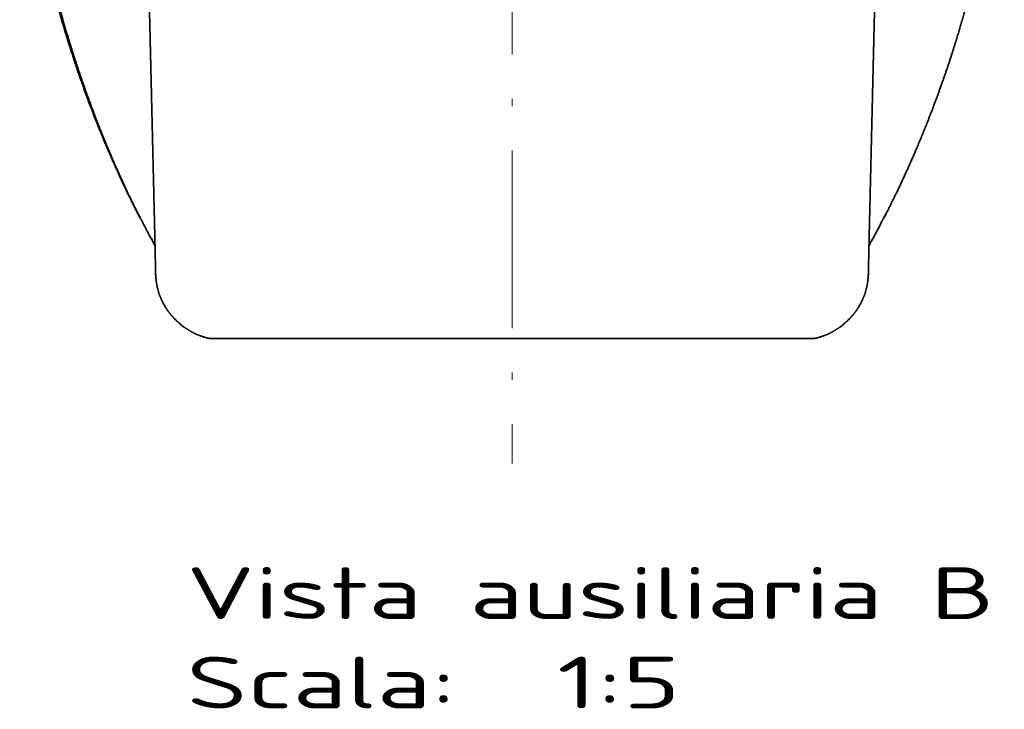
# Model space of a CAD drawing. Extents: x 34 to 379, y 43 to 279.
# Tile 5 of 7: x 308 to 374, y 165 to 212. Entities that reach past the tile are written whole.
import ezdxf
from ezdxf.enums import TextEntityAlignment as Align

# ---------------------------------------------------------------- set-up
doc = ezdxf.new("R2010")
doc.units = 0
doc.linetypes.add('DASHDOT', pattern=[18.5, 12, -3, 0.5, -3])
doc.layers.get('0').update_dxf_attribs({"lineweight": 13})
doc.styles.get("Standard").update_dxf_attribs({"font": 'isocp.shx'})

# ---------------------------------------------------------------- blocks, each defined once
blk = doc.blocks.new('BLOCK68')
at = {"color": 7, "lineweight": 13}
for s, p, p2 in [('Vista ausiliaria B', (-110, -374.28), (163.24, -374.28)), ('Scala:', (-110, -404.52), (-18.92, -404.52)), ('  1:5', (-18.92, -404.52), (56.98, -404.52))]:
    blk.add_text(s, height=17.5, dxfattribs=at).set_placement(p, p2, align=Align.FIT)
blk = doc.blocks.new('BLOCK69')
at = {"color": 7, "lineweight": 35}
for p, q in [((-120.8, -244.94), (-124.89, -65.88)), ((120.8, -244.94), (124.89, -65.88)), ((0, -279.45), (-102.12, -279.45)), ((0, -279.45), (102.12, -279.45))]:
    blk.add_line(p, q, dxfattribs=at)
at = {"color": 7, "lineweight": 35, "ltscale": 0.258643}
for p, q in [((-120.56, -255.29), (-120.8, -244.94)), ((120.56, -255.29), (120.8, -244.94))]:
    blk.add_line(p, q, dxfattribs=at)
at = {"color": 7, "lineweight": 35}
for centre, radius, start, end in [((-143.51, -99.87), 302.86, 331.631, 333.0519), ((92.57, -127.69), 244.82, 208.772, 209.3901), ((-95.51, -126.09), 248.16, 330.6209, 331.1794)]:
    blk.add_arc(centre, radius, start, end, dxfattribs=at)
for points, degree, knots in [([(-166.44, -68.31), (-166.43, -69.49), (-166.4, -71.82), (-166.34, -75.25), (-166.26, -78.21), (-166.19, -80.5), (-166.11, -82.95), (-165.99, -86.01), (-165.79, -90.02), (-165.61, -93.11), (-165.42, -96.06), (-165.19, -99.23), (-164.81, -103.84), (-164.46, -107.41), (-164.07, -111.14), (-163.6, -115.3), (-162.99, -120.03), (-162.32, -124.78), (-161.49, -130.23), (-160.63, -135.19), (-159.23, -142.73), (-158.18, -147.89), (-156.14, -156.85), (-153.86, -166.01), (-150.98, -176.05), (-148.13, -185.05), (-146.08, -191.14), (-143.35, -198.73), (-140.72, -205.63), (-137.75, -212.93), (-135.12, -219.06), (-132.66, -224.53), (-130.68, -228.75), (-129.08, -232.05), (-127.9, -234.44), (-125.18, -239.81), (-126.3, -237.55), (-126.51, -237.03)], 3, [0, 0, 0, 0, 3.55144, 6.974759, 10.297951, 12.436193, 13.859323, 17.629563, 21.633139, 25.917049, 26.908155, 30.501608, 35.432825, 40.785262, 41.275598, 46.696033, 53.332078, 55.587144, 61.090925, 69.851682, 70.701551, 84.083436, 85.654105, 98.267041, 112.411508, 116.968502, 126.576844, 131.695972, 141.15778, 148.74272, 155.313504, 161.209221, 166.625442, 169.578, 171.652902, 176.340041, 177.669123, 177.669123, 177.669123, 177.669123]), ([(-123.14, -243.46), (-127.3, -235.73), (-131.17, -227.88), (-134.75, -219.91), (-139.31, -208.88), (-143.44, -197.67), (-144.51, -194.67), (-147.66, -185.57), (-150.53, -176.36), (-152.32, -170.17), (-156.28, -155.35), (-159.47, -140.34), (-161.07, -131.58), (-163.28, -117.05), (-164.8, -102.42), (-165.3, -96.64), (-165.91, -87.54), (-166.26, -78.43), (-166.35, -75.11), (-166.41, -71.79), (-166.43, -68.47)], 5, [0, 0, 0, 0, 0, 0, 60.327895, 60.327895, 60.327895, 82.450682, 82.450682, 82.450682, 126.836041, 126.836041, 126.836041, 188.259255, 188.259255, 188.259255, 228.25722, 228.25722, 228.25722, 251.147288, 251.147288, 251.147288, 251.147288, 251.147288, 251.147288]), ([(166.44, -68.31), (166.43, -68.6), (166.43, -69.19), (166.42, -70.07), (166.41, -70.96), (166.4, -71.84), (166.38, -72.72), (166.37, -73.57), (166.35, -74.42), (166.33, -75.29), (166.31, -76.13), (166.29, -76.96), (166.27, -77.78), (166.25, -78.5), (166.24, -79.13), (166.22, -79.67), (166.2, -80.21), (166.18, -80.8), (166.16, -81.45), (166.14, -82.23), (166.1, -83.08), (166.07, -84.02), (166.03, -84.97), (165.99, -85.93), (165.94, -86.91), (165.9, -87.9), (165.85, -88.91), (165.79, -89.93), (165.73, -90.98), (165.67, -92.04), (165.61, -93.12), (165.54, -94.17), (165.48, -95.16), (165.41, -96.08), (165.35, -96.98), (165.28, -97.87), (165.22, -98.67), (165.17, -99.37), (165.12, -99.97), (165.07, -100.58), (165.02, -101.19), (164.97, -101.81), (164.92, -102.43), (164.86, -103.05), (164.81, -103.69), (164.75, -104.34), (164.69, -104.99), (164.63, -105.65), (164.56, -106.32), (164.5, -106.98), (164.43, -107.65), (164.36, -108.33), (164.3, -108.95), (164.23, -109.56), (164.17, -110.17), (164.1, -110.83), (164.03, -111.5), (163.95, -112.17), (163.88, -112.84), (163.8, -113.52), (163.72, -114.2), (163.63, -114.92), (163.54, -115.68), (163.44, -116.49), (163.34, -117.31), (163.23, -118.13), (163.12, -118.95), (163.01, -119.78), (162.9, -120.62), (162.77, -121.55), (162.63, -122.58), (162.46, -123.78), (162.27, -125.05), (162.07, -126.4), (161.86, -127.76), (161.66, -129.02), (161.47, -130.18), (161.3, -131.24), (161.12, -132.31), (160.94, -133.39), (160.75, -134.48), (160.55, -135.58), (160.35, -136.68), (160.17, -137.68), (160, -138.58), (159.85, -139.38), (159.7, -140.17), (159.55, -140.98), (159.39, -141.78), (159.23, -142.59), (159.07, -143.41), (158.91, -144.23), (158.74, -145.05), (158.57, -145.88), (158.39, -146.71), (158.22, -147.54), (158.04, -148.37), (157.86, -149.21), (157.68, -150.05), (157.49, -150.89), (157.26, -151.93), (156.97, -153.2), (156.62, -154.71), (156.26, -156.24), (155.89, -157.77), (155.51, -159.32), (155.12, -160.86), (154.72, -162.41), (154.32, -163.95), (153.97, -165.27), (153.68, -166.36), (153.45, -167.22), (153.22, -168.07), (152.98, -168.93), (152.74, -169.78), (152.5, -170.64), (152.26, -171.49), (152.02, -172.34), (151.77, -173.19), (151.53, -174.04), (151.28, -174.89), (151.03, -175.73), (150.77, -176.58), (150.52, -177.42), (150.26, -178.26), (149.98, -179.19), (149.66, -180.21), (149.31, -181.32), (148.96, -182.42), (148.6, -183.54), (148.23, -184.67), (147.86, -185.82), (147.48, -186.95), (147.1, -188.09), (146.72, -189.21), (146.33, -190.33), (145.95, -191.44), (145.55, -192.59), (145.13, -193.77), (144.69, -194.99), (144.25, -196.2), (143.82, -197.38), (143.39, -198.54), (142.97, -199.67), (142.55, -200.79), (142.13, -201.9), (141.71, -203), (141.29, -204.09), (140.87, -205.16), (140.47, -206.18), (140.09, -207.13), (139.73, -208.03), (139.38, -208.91), (139.02, -209.79), (138.66, -210.67), (138.31, -211.53), (137.95, -212.4), (137.6, -213.22), (137.27, -214.02), (136.94, -214.79), (136.62, -215.55), (136.3, -216.31), (135.97, -217.06), (135.65, -217.81), (135.33, -218.55), (135.01, -219.27), (134.7, -219.97), (134.4, -220.65), (134.1, -221.33), (133.79, -222), (133.49, -222.67), (133.19, -223.34), (132.89, -224), (132.59, -224.65), (132.3, -225.28), (132.01, -225.91), (131.72, -226.52), (131.43, -227.14), (131.15, -227.75), (130.86, -228.35), (130.57, -228.96), (130.27, -229.58), (129.96, -230.23), (129.64, -230.89), (129.32, -231.55), (128.95, -232.3), (128.54, -233.14), (128.14, -233.94), (127.81, -234.61), (127.54, -235.14), (127.28, -235.66), (127.01, -236.19), (126.75, -236.7), (126.47, -237.24), (126.24, -237.69), (125.72, -238.7), (126.2, -237.78), (126.46, -237.12)], 3, [0, 0, 0, 0, 0.872474, 1.761578, 2.635793, 3.544327, 4.411604, 5.25797, 6.112758, 6.966183, 7.84091, 8.659551, 9.456012, 10.289291, 10.818567, 11.361957, 11.897564, 12.43268, 13.141627, 13.849705, 14.768951, 15.702646, 16.661298, 17.618687, 18.600274, 19.596604, 20.602637, 21.620999, 22.675732, 23.742374, 24.81625, 25.903471, 26.90469, 27.790354, 28.687214, 29.587249, 30.486424, 31.086572, 31.686371, 32.298714, 32.91069, 33.53346, 34.155843, 34.785801, 35.41538, 36.072898, 36.730021, 37.394456, 38.058467, 38.731286, 39.403679, 40.084871, 40.765645, 41.272225, 41.932801, 42.599414, 43.272216, 43.944571, 44.62395, 45.302882, 45.988274, 46.673233, 47.480956, 48.296649, 49.118794, 49.946422, 50.781141, 51.615204, 52.456467, 53.305187, 54.4371, 55.583907, 56.932874, 58.296886, 59.671579, 61.057714, 62.125481, 63.202947, 64.289125, 65.385347, 66.490552, 67.603473, 68.722932, 69.848705, 70.6569, 71.465449, 72.278029, 73.094796, 73.916204, 74.742522, 75.57409, 76.411011, 77.252988, 78.096923, 78.943772, 79.793296, 80.645548, 81.500509, 82.358157, 83.218411, 84.081231, 85.564564, 87.132652, 88.707762, 90.289053, 91.876055, 93.467904, 95.064064, 96.663547, 98.265451, 99.152812, 100.040505, 100.928293, 101.816029, 102.703543, 103.5907, 104.477355, 105.363353, 106.248549, 107.132789, 108.01595, 108.89789, 109.778477, 110.657563, 111.535021, 112.410647, 113.577311, 114.740239, 115.899251, 117.053796, 118.263855, 119.468532, 120.667951, 121.861845, 123.050096, 124.232322, 125.408386, 126.576474, 127.883588, 129.17795, 130.462596, 131.736797, 132.950994, 134.156641, 135.353996, 136.5421, 137.720363, 138.887629, 140.044463, 141.190776, 142.160092, 143.121775, 144.078102, 145.028144, 145.972344, 146.909916, 147.841429, 148.766231, 149.604995, 150.438086, 151.266255, 152.089268, 152.904933, 153.720388, 154.529279, 155.332732, 156.084173, 156.830077, 157.570337, 158.310406, 159.043507, 159.776413, 160.504119, 161.225944, 161.916385, 162.601174, 163.28086, 163.960368, 164.633433, 165.306252, 165.973205, 166.639935, 167.382437, 168.118799, 168.848693, 169.578242, 170.627466, 171.665307, 172.263269, 172.855136, 173.443031, 174.03067, 174.613883, 175.196859, 175.773919, 176.350767, 177.587271, 177.587271, 177.587271, 177.587271]), ([(-121.96, -245.64), (-121.95, -245.67), (-121.95, -245.71), (-121.88, -245.89), (-122.14, -245.37), (-122.31, -245.09), (-122.69, -244.34), (-122.97, -243.82), (-123.12, -243.5)], 3, [0, 0, 0, 0, 0.084318, 0.141368, 0.46735, 0.886486, 1.615888, 2.716963, 2.716963, 2.716963, 2.716963]), ([(121.91, -245.72), (121.92, -245.73), (121.92, -245.75), (121.91, -245.9), (122.13, -245.35), (122.3, -245.12), (122.62, -244.48), (122.84, -244.04), (122.97, -243.77)], 3, [0, 0, 0, 0, 0.038438, 0.062125, 0.399767, 0.814834, 1.420838, 2.330653, 2.330653, 2.330653, 2.330653]), ([(-120.56, -255.29), (-120.54, -256.52), (-120.51, -257.75), (-120.43, -258.99), (-120.09, -261.78), (-119.32, -264.52), (-118.73, -266.01), (-117.48, -268.51), (-115.84, -270.79), (-115.09, -271.72), (-113.14, -273.83), (-110.9, -275.64), (-109.51, -276.58), (-107.22, -277.84), (-104.8, -278.75), (-103.92, -279.03), (-103.02, -279.27), (-102.12, -279.45)], 5, [0, 0, 0, 0, 0, 0, 8.973481, 8.973481, 8.973481, 20.269939, 20.269939, 20.269939, 28.585735, 28.585735, 28.585735, 40.234388, 40.234388, 40.234388, 46.812173, 46.812173, 46.812173, 46.812173, 46.812173, 46.812173]), ([(120.56, -255.29), (120.54, -256.52), (120.51, -257.75), (120.43, -258.99), (120.09, -261.78), (119.32, -264.52), (118.73, -266.01), (117.48, -268.51), (115.84, -270.79), (115.09, -271.72), (113.14, -273.83), (110.9, -275.64), (109.51, -276.58), (107.22, -277.84), (104.8, -278.75), (103.92, -279.03), (103.02, -279.27), (102.12, -279.45)], 5, [0, 0, 0, 0, 0, 0, 8.973481, 8.973481, 8.973481, 20.269939, 20.269939, 20.269939, 28.585735, 28.585735, 28.585735, 40.234388, 40.234388, 40.234388, 46.812173, 46.812173, 46.812173, 46.812173, 46.812173, 46.812173])]:
    blk.add_open_spline(points, degree=degree, knots=knots, dxfattribs=at)
at = {"color": 7, "lineweight": 13}
blk.add_open_spline([(-143.67, -196.97), (-144.15, -195.66), (-144.63, -194.34), (-145.11, -193.01), (-146.57, -188.86), (-147.99, -184.62), (-148.92, -181.74), (-150.35, -177.18), (-151.7, -172.56), (-152.18, -170.92), (-152.97, -168.08), (-153.74, -165.24), (-154.06, -164.05), (-154.68, -161.66), (-155.28, -159.27), (-155.58, -158.07), (-156.4, -154.7), (-157.17, -151.35), (-157.64, -149.21), (-158.5, -145.19), (-159.29, -141.23), (-159.65, -139.39), (-160.15, -136.69), (-160.62, -134.03), (-160.77, -133.17), (-161.06, -131.48), (-161.34, -129.8), (-161.47, -128.97), (-161.8, -126.92), (-162.1, -124.89), (-162.28, -123.69), (-162.62, -121.29), (-162.94, -118.92), (-163.09, -117.75), (-163.39, -115.39), (-163.66, -113.08), (-163.79, -111.92), (-164.05, -109.56), (-164.29, -107.24), (-164.4, -106.05), (-164.51, -104.88), (-164.62, -103.72)], degree=5, knots=[0, 0, 0, 0, 0, 0, 19.413617, 19.413617, 19.413617, 59.955821, 59.955821, 59.955821, 82.335508, 82.335508, 82.335508, 98.382211, 98.382211, 98.382211, 114.610313, 114.610313, 114.610313, 144.033832, 144.033832, 144.033832, 169.994763, 169.994763, 169.994763, 182.428061, 182.428061, 182.428061, 194.651003, 194.651003, 194.651003, 212.92694, 212.92694, 212.92694, 231.323688, 231.323688, 231.323688, 249.996303, 249.996303, 249.996303, 269.761798, 269.761798, 269.761798, 269.761798, 269.761798, 269.761798], dxfattribs=at)

msp = doc.modelspace()

# ---------------------------------------------------------------- linework, layer by layer
at = {"color": 7, "linetype": 'DASHDOT', "lineweight": 13}
msp.add_line((341.076, 258.212), (341.076, 181.559), dxfattribs=at)

# ---------------------------------------------------------------- block references
at = {"lineweight": 0, "xscale": 0.2, "yscale": 0.2, "zscale": 0.2}
for name in ['BLOCK69', 'BLOCK68']:
    msp.add_blockref(name, (341.076, 245.893), dxfattribs=at)

doc.saveas('drawing.dxf')
